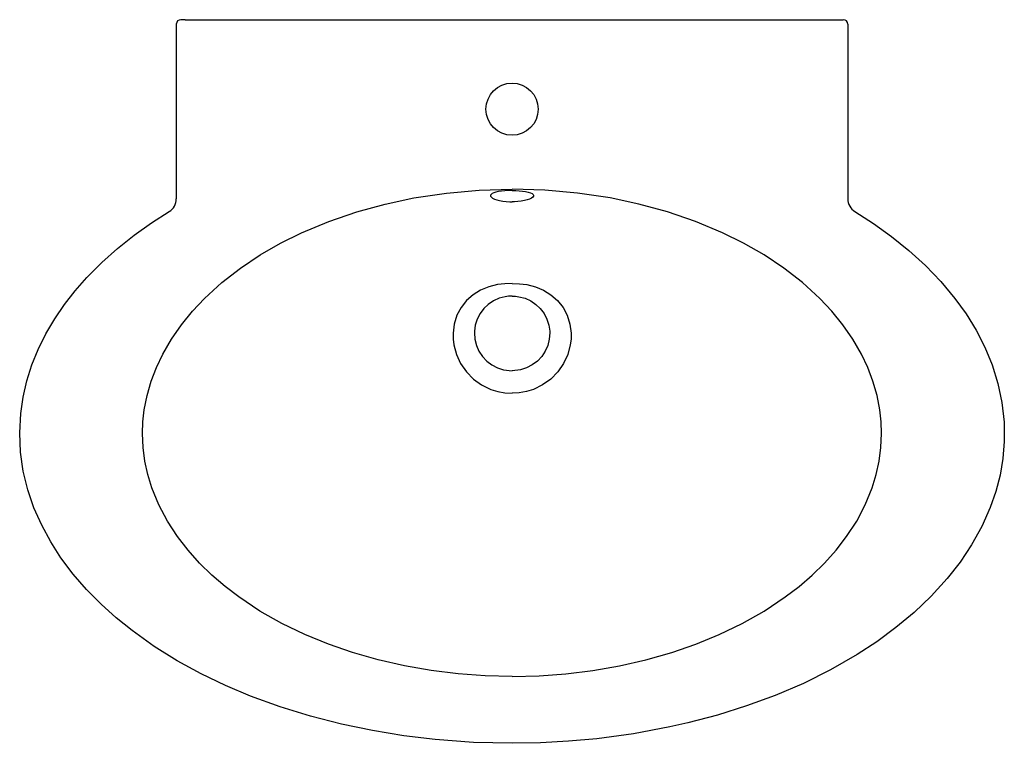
# Model space of a CAD drawing. Header units: millimetres. Extents: x 4696.273 to 4696.933, y 2519.959 to 2520.444.
import ezdxf

# ---------------------------------------------------------------- set-up
doc = ezdxf.new("R2010")
doc.units = ezdxf.units.MM
doc.layers.add('SANINDUSA', color=3, linetype='Continuous')

msp = doc.modelspace()

# ---------------------------------------------------------------- linework, layer by layer
at = {"layer": 'SANINDUSA'}
for p, q in [((4696.37773, 2520.44099), (4696.37773, 2520.32395)), ((4696.38373, 2520.44399), (4696.38073, 2520.44399)), ((4696.38373, 2520.44399), (4696.82173, 2520.44399)), ((4696.82173, 2520.44399), (4696.82473, 2520.44399)), ((4696.82773, 2520.44099), (4696.82773, 2520.32395))]:
    msp.add_line(p, q, dxfattribs=at)
at = {"layer": 'SANINDUSA', "flags": 128}
for points in [[(4696.60273, 2520.00381), (4696.58467, 2520.00424), (4696.56661, 2520.00555), (4696.54861, 2520.00774), (4696.53075, 2520.01084), (4696.5131, 2520.01486), (4696.49574, 2520.01981), (4696.47967, 2520.02536), (4696.46389, 2520.03183), (4696.44854, 2520.03926), (4696.43373, 2520.04766), (4696.4196, 2520.05707), (4696.41042, 2520.0641), (4696.40163, 2520.07167), (4696.39332, 2520.07977), (4696.38558, 2520.0884), (4696.37852, 2520.09753), (4696.37178, 2520.1079), (4696.366, 2520.11885), (4696.36133, 2520.13029), (4696.35865, 2520.13911), (4696.35669, 2520.14815), (4696.35549, 2520.15732), (4696.35507, 2520.16653), (4696.35537, 2520.17454), (4696.35625, 2520.18252), (4696.35814, 2520.19218), (4696.36087, 2520.20167), (4696.36437, 2520.21091), (4696.36859, 2520.21981), (4696.37444, 2520.22992), (4696.38113, 2520.23954), (4696.38853, 2520.24864), (4696.39654, 2520.25716), (4696.40816, 2520.26779), (4696.42064, 2520.27749), (4696.43382, 2520.28628), (4696.44756, 2520.29417), (4696.46169, 2520.30117), (4696.4799, 2520.30879), (4696.49861, 2520.3152), (4696.51769, 2520.32043), (4696.53701, 2520.32452), (4696.55878, 2520.32779), (4696.58072, 2520.32974), (4696.60273, 2520.33038)], [(4696.60273, 2520.32951), (4696.6003, 2520.32947), (4696.59795, 2520.32934), (4696.59572, 2520.32912), (4696.59369, 2520.32882), (4696.59193, 2520.32844), (4696.59047, 2520.328), (4696.58936, 2520.32749), (4696.58862, 2520.32692), (4696.58829, 2520.32631), (4696.58836, 2520.32567), (4696.58884, 2520.32502), (4696.58972, 2520.32438), (4696.59097, 2520.32378), (4696.59256, 2520.32322), (4696.59442, 2520.32274), (4696.59653, 2520.32235), (4696.5988, 2520.32206), (4696.60119, 2520.32189), (4696.60273, 2520.32186), (4696.60273, 2520.32186)], [(4696.60273, 2520.00381), (4696.62079, 2520.00424), (4696.63885, 2520.00555), (4696.65685, 2520.00774), (4696.67471, 2520.01084), (4696.69236, 2520.01486), (4696.70973, 2520.01981), (4696.72579, 2520.02536), (4696.74157, 2520.03183), (4696.75693, 2520.03926), (4696.77173, 2520.04766), (4696.78586, 2520.05707), (4696.79504, 2520.0641), (4696.80383, 2520.07167), (4696.81214, 2520.07977), (4696.81988, 2520.0884), (4696.82694, 2520.09753), (4696.83368, 2520.1079), (4696.83946, 2520.11885), (4696.84413, 2520.13029), (4696.84681, 2520.13911), (4696.84877, 2520.14815), (4696.84997, 2520.15732), (4696.85039, 2520.16653), (4696.85009, 2520.17454), (4696.84921, 2520.18252), (4696.84732, 2520.19218), (4696.84459, 2520.20167), (4696.84109, 2520.21091), (4696.83687, 2520.21981), (4696.83102, 2520.22992), (4696.82433, 2520.23954), (4696.81693, 2520.24864), (4696.80892, 2520.25716), (4696.7973, 2520.26779), (4696.78482, 2520.27749), (4696.77164, 2520.28628), (4696.75791, 2520.29417), (4696.74377, 2520.30117), (4696.72556, 2520.30879), (4696.70685, 2520.3152), (4696.68777, 2520.32043), (4696.66845, 2520.32452), (4696.64668, 2520.32779), (4696.62474, 2520.32974), (4696.60273, 2520.33038)], [(4696.60273, 2520.32951), (4696.60516, 2520.32947), (4696.60752, 2520.32934), (4696.60974, 2520.32912), (4696.61177, 2520.32882), (4696.61353, 2520.32844), (4696.61499, 2520.328), (4696.61611, 2520.32749), (4696.61684, 2520.32692), (4696.61717, 2520.32631), (4696.6171, 2520.32567), (4696.61662, 2520.32502), (4696.61574, 2520.32438), (4696.61449, 2520.32378), (4696.61291, 2520.32322), (4696.61104, 2520.32274), (4696.60894, 2520.32235), (4696.60666, 2520.32206), (4696.60427, 2520.32189), (4696.60273, 2520.32186), (4696.60273, 2520.32186)], [(4696.83252, 2520.31541), (4696.845, 2520.30738), (4696.85709, 2520.29868), (4696.8687, 2520.28931), (4696.87971, 2520.27928), (4696.89002, 2520.26858), (4696.89951, 2520.25721), (4696.907, 2520.24681), (4696.91373, 2520.23585), (4696.9196, 2520.22442), (4696.92448, 2520.21258), (4696.92834, 2520.20013), (4696.93103, 2520.18731), (4696.93248, 2520.1743), (4696.93263, 2520.16127), (4696.93167, 2520.14996), (4696.92974, 2520.13873), (4696.9269, 2520.1277), (4696.92319, 2520.11696), (4696.91752, 2520.10423), (4696.91072, 2520.092), (4696.90294, 2520.08035), (4696.89434, 2520.06935), (4696.88369, 2520.05765), (4696.87219, 2520.0467), (4696.85998, 2520.03652), (4696.84718, 2520.02709), (4696.83391, 2520.01841), (4696.81624, 2520.00826), (4696.79794, 2519.99917), (4696.77913, 2519.9911), (4696.7599, 2519.98402), (4696.74037, 2519.97789), (4696.72064, 2519.97268), (4696.70855, 2519.96994), (4696.68413, 2519.9654), (4696.65952, 2519.96208), (4696.64063, 2519.96036), (4696.62169, 2519.95933), (4696.60273, 2519.95899), (4696.57698, 2519.95962), (4696.55128, 2519.96152), (4696.5302, 2519.96406), (4696.50919, 2519.96749), (4696.48833, 2519.97184), (4696.46771, 2519.97714), (4696.44739, 2519.98341), (4696.42745, 2519.99068), (4696.41071, 2519.99773), (4696.39429, 2520.00561), (4696.37831, 2520.01435), (4696.36288, 2520.02396), (4696.3481, 2520.03449), (4696.33744, 2520.04307), (4696.32725, 2520.05225), (4696.3176, 2520.06202), (4696.30863, 2520.07237), (4696.30041, 2520.08329), (4696.29355, 2520.09397), (4696.28748, 2520.10517), (4696.28233, 2520.11681), (4696.27821, 2520.12881), (4696.27518, 2520.14134), (4696.27335, 2520.15415), (4696.27275, 2520.16709), (4696.27343, 2520.17995), (4696.27505, 2520.19099), (4696.27759, 2520.20189), (4696.28098, 2520.21256), (4696.28516, 2520.22291), (4696.29034, 2520.23334), (4696.29626, 2520.24342), (4696.30286, 2520.25309), (4696.31004, 2520.26232), (4696.31773, 2520.27109), (4696.32771, 2520.28116), (4696.3383, 2520.29063), (4696.34943, 2520.29948), (4696.361, 2520.30774), (4696.37294, 2520.31541)], [(4696.60273, 2520.26719), (4696.60273, 2520.26719), (4696.59778, 2520.26703), (4696.59288, 2520.2664), (4696.58709, 2520.2649), (4696.58159, 2520.2626), (4696.57666, 2520.2596), (4696.57229, 2520.25582), (4696.56856, 2520.25114), (4696.56575, 2520.24584), (4696.56392, 2520.23994), (4696.56315, 2520.2338), (4696.56322, 2520.22986), (4696.5637, 2520.22595), (4696.56543, 2520.21951), (4696.56824, 2520.21346), (4696.57209, 2520.20793), (4696.57682, 2520.20313), (4696.58235, 2520.19918), (4696.58847, 2520.19623), (4696.5931, 2520.19478), (4696.59789, 2520.19388), (4696.60273, 2520.19357), (4696.60273, 2520.19357)], [(4696.60273, 2520.26719), (4696.60273, 2520.26719), (4696.60768, 2520.26703), (4696.61258, 2520.2664), (4696.61837, 2520.2649), (4696.62387, 2520.2626), (4696.6288, 2520.2596), (4696.63317, 2520.25582), (4696.6369, 2520.25114), (4696.63971, 2520.24584), (4696.64154, 2520.23994), (4696.64231, 2520.2338), (4696.64224, 2520.22986), (4696.64176, 2520.22595), (4696.64003, 2520.21951), (4696.63723, 2520.21346), (4696.63337, 2520.20793), (4696.62864, 2520.20313), (4696.62311, 2520.19918), (4696.61699, 2520.19623), (4696.61236, 2520.19478), (4696.60757, 2520.19388), (4696.60273, 2520.19357), (4696.60273, 2520.19357)], [(4696.60273, 2520.25873), (4696.60042, 2520.25863), (4696.59814, 2520.25833), (4696.59405, 2520.25723), (4696.5902, 2520.25549), (4696.58679, 2520.2532), (4696.58379, 2520.25037), (4696.58126, 2520.24702), (4696.57932, 2520.24328), (4696.57807, 2520.23931), (4696.57749, 2520.23518), (4696.57746, 2520.23401), (4696.57779, 2520.22979), (4696.57882, 2520.22569), (4696.58053, 2520.2218), (4696.58287, 2520.21825), (4696.58579, 2520.21514), (4696.58918, 2520.21256), (4696.59297, 2520.21059), (4696.59703, 2520.20928), (4696.60273, 2520.20862)], [(4696.60273, 2520.25873), (4696.60504, 2520.25863), (4696.60732, 2520.25833), (4696.61141, 2520.25723), (4696.61526, 2520.25549), (4696.61867, 2520.2532), (4696.62167, 2520.25037), (4696.6242, 2520.24702), (4696.62614, 2520.24328), (4696.62739, 2520.23931), (4696.62797, 2520.23518), (4696.628, 2520.23401), (4696.62767, 2520.22979), (4696.62664, 2520.22569), (4696.62493, 2520.2218), (4696.62259, 2520.21825), (4696.61967, 2520.21514), (4696.61628, 2520.21256), (4696.61249, 2520.21059), (4696.60843, 2520.20928), (4696.60273, 2520.20862)]]:
    msp.add_lwpolyline(points, dxfattribs=at)
at = {"layer": 'SANINDUSA'}
msp.add_circle((4696.60273, 2520.38399), 0.0175, dxfattribs=at)
for centre, radius, start, end in [((4696.38073, 2520.44099), 0.003, 90, 180), ((4696.82473, 2520.44099), 0.003, 0, 90), ((4696.36773, 2520.32395), 0.01, 301.38582, 0), ((4696.83773, 2520.32395), 0.01, 180, 238.61418)]:
    msp.add_arc(centre, radius, start, end, dxfattribs=at)

doc.saveas('drawing.dxf')
